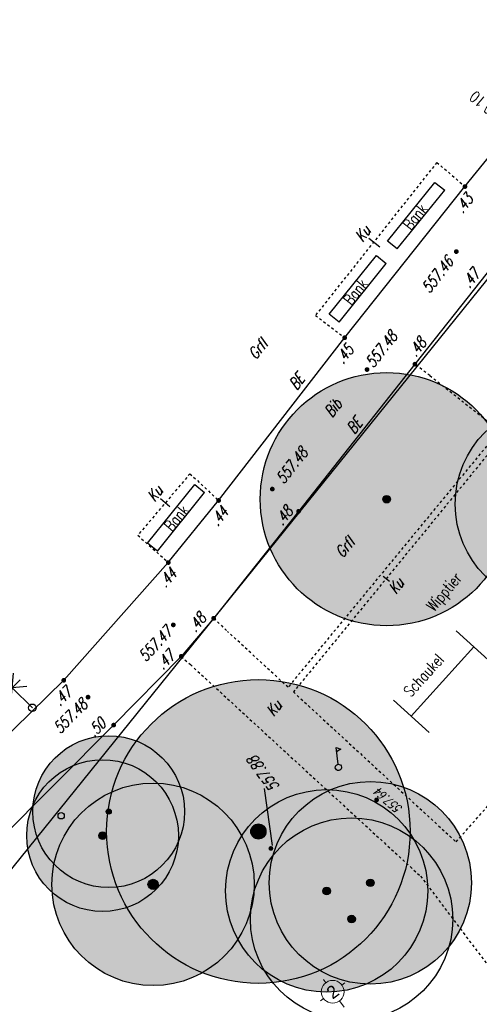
# Model space of a CAD drawing. Header units: metres. Extents: x 2 to 485, y 6 to 594.
# Tile 37 of 176: x 167 to 185, y 266 to 305. Entities that reach past the tile are written whole.
import ezdxf
from ezdxf.enums import TextEntityAlignment as Align

# ---------------------------------------------------------------- set-up
doc = ezdxf.new("R2010")
doc.units = ezdxf.units.M
doc.header["$LTSCALE"] = 0.0125
doc.linetypes.add('260241_A_bea$0$PUNKTIERT', pattern=[0.2, 0, -0.2])
doc.linetypes.add('GEWOFAG_Hof 3_141022_Grundriss_bea$0$AUSGEZOGEN', pattern=[0])
for name, color, linetype in [('260241_A_bea$0$B07_FLSTGR', 9, 'Continuous'), ('260241_A_bea$0$B23_EINFASS', 5, 'Continuous'), ('260241_A_bea$0$B25_EINFASS_GEPKT', 7, '260241_A_bea$0$PUNKTIERT'), ('260241_A_bea$0$B28_VEINFASS_TXT', 5, 'Continuous'), ('260241_A_bea$0$B30_BEWSYM', 3, 'Continuous'), ('260241_A_bea$0$B34_ZUBEHOER_1', 6, 'Continuous'), ('260241_A_bea$0$B38_SPARTEN1_SYM', 2, 'Continuous'), ('260241_A_bea$0$B53_HAUPTHOEHEN', 4, 'Continuous'), ('260241_A_bea$0$B54_HOEHEN', 253, 'Continuous')]:
    doc.layers.add(name, color=color, linetype=linetype)
doc.layers.add('260241_A_bea$0$f_fill_baum', color=86, linetype='Continuous', lineweight=18)
doc.layers.add('GEWOFAG_Hof 3_141022_Grundriss_bea$0$STANDARD', color=7, linetype='GEWOFAG_Hof 3_141022_Grundriss_bea$0$AUSGEZOGEN', lineweight=13)
doc.styles.add('260241_A_bea$0$ROMANS', font='ROMANS')
doc.styles.add('GEWOFAG_Hof 3_141022_Grundriss_bea$0$ARIAL', font='arial.ttf')

# ---------------------------------------------------------------- blocks, each defined once
blk = doc.blocks.new('GEWOFAG_Hof 3_141022_Grundriss_bea$0$COMPLEXOBJECT_92')
at = {"layer": 'GEWOFAG_Hof 3_141022_Grundriss_bea$0$STANDARD', "color": 7, "linetype": 'GEWOFAG_Hof 3_141022_Grundriss_bea$0$AUSGEZOGEN', "lineweight": 18}
for p, q in [((4462420.917, 5328335.867), (4462420.955, 5328336.012)), ((4462420.366, 5328335.548), (4462420.221, 5328335.587)), ((4462421.236, 5328335.317), (4462421.381, 5328335.278)), ((4462420.685, 5328334.998), (4462420.608, 5328334.708))]:
    blk.add_line(p, q, dxfattribs=at)
blk.add_circle((4462420.801, 5328335.433), 0.45, dxfattribs=at)
blk = doc.blocks.new('260241_A_bea$0$BEL_MAST')
for p, q in [((0.15, 0.25), (-0.15, 0.5)), ((-0.15, 0.25), (0.15, 0.5)), ((-0.15, 0.375), (0.15, 0.375)), ((0, 0), (0, 0.375))]:
    blk.add_line(p, q)
blk.add_circle((0, 0), 0.05)
blk = doc.blocks.new('260241_A_bea$0$PAPIERK_RUND')
blk.add_circle((0, 0), 0.5)
blk = doc.blocks.new('260241_A_bea$0$HOEHENPKT_ZENTR')
at = {"const_width": 0.75}
blk.add_lwpolyline([(-0.375, 0, 1), (0.375, 0, 1)], format="xyb", close=True, dxfattribs=at)
blk = doc.blocks.new('260241_A_bea$0$BAUMSTAMM')
at = {"const_width": 0.5}
blk.add_lwpolyline([(-0.25, 0, 1), (0.25, 0, 1)], format="xyb", close=True, dxfattribs=at)
blk.add_circle((0, 0), 0.5)

msp = doc.modelspace()

# ---------------------------------------------------------------- hatches: boundary and pattern name
at = {"layer": '260241_A_bea$0$f_fill_baum'}
h = msp.add_hatch(color=256, dxfattribs=at)
h.dxf.hatch_style = 1
edge = h.paths.add_edge_path()
edge.add_ellipse((181.707, 285.616), major_axis=(3.536, 3.536), ratio=1, start_angle=0, end_angle=360)
h = msp.add_hatch(color=256, dxfattribs=at)
h.dxf.hatch_style = 1
edge = h.paths.add_edge_path()
edge.add_ellipse((188.418, 285.424), major_axis=(-2.828, 2.828), ratio=1, start_angle=0, end_angle=360)
h = msp.add_hatch(color=256, dxfattribs=at)
h.dxf.hatch_style = 1
edge = h.paths.add_edge_path()
edge.add_ellipse((176.634, 272.488), major_axis=(-4.243, 4.243), ratio=1, start_angle=0, end_angle=360)
h.paths.add_polyline_path([(179.912, 270.624), (178.511, 272.507), (177.951, 272.091), (179.352, 270.207)], flags=24)
h = msp.add_hatch(color=256, dxfattribs=at)
h.dxf.hatch_style = 1
edge = h.paths.add_edge_path()
edge.add_ellipse((170.715, 273.272), major_axis=(2.121, 2.121), ratio=1, start_angle=0, end_angle=360)
h = msp.add_hatch(color=256, dxfattribs=at)
h.dxf.hatch_style = 1
edge = h.paths.add_edge_path()
edge.add_ellipse((170.472, 272.325), major_axis=(2.121, 2.121), ratio=1, start_angle=0, end_angle=360)
h = msp.add_hatch(color=256, dxfattribs=at)
h.dxf.hatch_style = 1
edge = h.paths.add_edge_path()
edge.add_ellipse((172.469, 270.399), major_axis=(-2.828, 2.828), ratio=1, start_angle=0, end_angle=360)
h = msp.add_hatch(color=256, dxfattribs=at)
h.dxf.hatch_style = 1
edge = h.paths.add_edge_path()
edge.add_ellipse((181.062, 270.459), major_axis=(-2.828, 2.828), ratio=1, start_angle=0, end_angle=360)
h.paths.add_polyline_path([(179.912, 270.624), (178.511, 272.507), (177.951, 272.091), (179.352, 270.207)], flags=24)
h = msp.add_hatch(color=256, dxfattribs=at)
h.dxf.hatch_style = 1
edge = h.paths.add_edge_path()
edge.add_ellipse((179.334, 270.14), major_axis=(-2.828, 2.828), ratio=1, start_angle=0, end_angle=360)
h.paths.add_polyline_path([(179.912, 270.624), (178.511, 272.507), (177.951, 272.091), (179.352, 270.207)], flags=24)

# ---------------------------------------------------------------- linework, layer by layer
at = {"color": 252}
for p, q in [((179.784, 275.149), (179.708, 275.807)), ((179.708, 275.807), (179.893, 275.74)), ((179.893, 275.74), (179.728, 275.632))]:
    msp.add_line(p, q, dxfattribs=at)
for centre, major_axis, start_param, end_param in [((179.8, 275.017), (-0.0884, 0.0884), -1.454977, 4.828208), ((168.836, 273.107), (0.0884, 0.0884), 5.497787, 11.780972)]:
    msp.add_ellipse(centre, major_axis=major_axis, ratio=1, start_param=start_param, end_param=end_param, dxfattribs=at)
at = {"layer": '260241_A_bea$0$B07_FLSTGR', "color": 30, "linetype": 'Continuous'}
msp.add_line((252.442, 377), (68.772, 149.52), dxfattribs=at)
at = {"layer": '260241_A_bea$0$B23_EINFASS', "color": 252, "linetype": 'Continuous'}
for p, q in [((184.803, 297.967), (186.004, 299.455)), ((180.048, 291.998), (184.803, 297.967)), ((185.684, 294.559), (182.823, 290.95)), ((175.061, 285.565), (180.048, 291.998)), ((182.823, 290.95), (178.223, 285.133)), ((173.071, 283.113), (175.061, 285.565)), ((178.223, 285.133), (174.867, 280.91)), ((168.939, 278.461), (173.071, 283.113)), ((174.867, 280.91), (173.583, 279.406)), ((173.583, 279.406), (170.91, 276.691)), ((161.376, 271.077), (168.939, 278.461)), ((170.91, 276.691), (163.473, 269.246))]:
    msp.add_line(p, q, dxfattribs=at)
at = {"layer": '260241_A_bea$0$B25_EINFASS_GEPKT', "color": 7, "linetype": '260241_A_bea$0$PUNKTIERT', "ltscale": 0.5}
for p, q in [((183.693, 298.922), (178.89, 292.879)), ((183.693, 298.922), (184.803, 297.967)), ((178.89, 292.879), (180.048, 291.998)), ((183.416, 290.498), (182.823, 290.95)), ((183.416, 290.498), (186.168, 288.331)), ((186.168, 288.331), (177.807, 278.186)), ((186.31, 288.121), (178.019, 278.001)), ((173.929, 286.623), (171.868, 284.189)), ((173.929, 286.623), (175.061, 285.565)), ((171.868, 284.189), (173.071, 283.113)), ((174.867, 280.91), (175.409, 280.395)), ((177.807, 278.186), (175.409, 280.395)), ((173.583, 279.406), (173.946, 279.081)), ((173.946, 279.081), (183.045, 270.724)), ((178.019, 278.001), (184.45, 272.078)), ((184.45, 272.078), (189.766, 278.057)), ((183.045, 270.724), (186.805, 265.753))]:
    msp.add_line(p, q, dxfattribs=at)
at = {"layer": '260241_A_bea$0$B28_VEINFASS_TXT', "color": 252, "linetype": 'Continuous'}
for p, q in [((181.431, 295.573), (180.999, 295.915)), ((173.135, 285.308), (172.769, 285.631)), ((181.565, 282.576), (181.82, 282.383))]:
    msp.add_line(p, q, dxfattribs=at)
at = {"layer": '260241_A_bea$0$B34_ZUBEHOER_1', "color": 252, "linetype": 'Continuous'}
for p, q in [((181.739, 295.816), (183.613, 298.134)), ((183.613, 298.134), (184.002, 297.819)), ((182.128, 295.501), (184.002, 297.819)), ((182.128, 295.501), (181.739, 295.816)), ((179.439, 292.921), (181.302, 295.245)), ((179.83, 292.608), (181.693, 294.932)), ((181.302, 295.245), (181.693, 294.932)), ((179.83, 292.608), (179.439, 292.921)), ((172.254, 283.876), (174.118, 286.199)), ((174.118, 286.199), (174.508, 285.886)), ((172.644, 283.563), (174.508, 285.886)), ((172.644, 283.563), (172.254, 283.876)), ((185.861, 279.142), (184.452, 280.416)), ((182.68, 277.041), (185.156, 279.779)), ((181.976, 277.678), (183.385, 276.404))]:
    msp.add_line(p, q, dxfattribs=at)
at = {"layer": '260241_A_bea$0$B53_HAUPTHOEHEN', "color": 252, "linetype": 'Continuous'}
msp.add_line((177.196, 271.937), (176.875, 274.186), dxfattribs=at)

# ---------------------------------------------------------------- block references
at = {"layer": '260241_A_bea$0$B30_BEWSYM'}
for name, p, xscale, yscale in [('260241_A_bea$0$PAPIERK_RUND', (181.707, 285.616), 10, 10), ('260241_A_bea$0$PAPIERK_RUND', (188.418, 285.424), 8, 8), ('260241_A_bea$0$BAUMSTAMM', (181.707, 285.616), 0.300000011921, 0.300000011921), ('260241_A_bea$0$PAPIERK_RUND', (176.634, 272.488), 12, 12), ('260241_A_bea$0$PAPIERK_RUND', (170.715, 273.272), 6, 6), ('260241_A_bea$0$PAPIERK_RUND', (170.472, 272.325), 6, 6), ('260241_A_bea$0$PAPIERK_RUND', (172.469, 270.399), 8, 8), ('260241_A_bea$0$PAPIERK_RUND', (181.062, 270.459), 8, 8), ('260241_A_bea$0$PAPIERK_RUND', (179.334, 270.14), 8, 8), ('260241_A_bea$0$BAUMSTAMM', (170.715, 273.272), 0.20000000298, 0.20000000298), ('260241_A_bea$0$PAPIERK_RUND', (180.32, 269.026), 8, 8), ('260241_A_bea$0$BAUMSTAMM', (176.634, 272.488), 0.6000000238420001, 0.6000000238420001), ('260241_A_bea$0$BAUMSTAMM', (170.472, 272.325), 0.300000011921, 0.300000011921), ('260241_A_bea$0$BAUMSTAMM', (172.469, 270.399), 0.4000000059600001, 0.4000000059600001), ('260241_A_bea$0$BAUMSTAMM', (181.062, 270.459), 0.300000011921, 0.300000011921), ('260241_A_bea$0$BAUMSTAMM', (179.334, 270.14), 0.300000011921, 0.300000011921), ('260241_A_bea$0$BAUMSTAMM', (180.32, 269.026), 0.300000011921, 0.300000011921)]:
    msp.add_blockref(name, p, dxfattribs=dict(at, xscale=xscale, yscale=yscale))
at = {"layer": '260241_A_bea$0$B38_SPARTEN1_SYM', "xscale": 3, "yscale": 3, "rotation": 45.22628541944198}
msp.add_blockref('260241_A_bea$0$BEL_MAST', (167.697, 277.373), dxfattribs=at)
at = {"layer": '260241_A_bea$0$B54_HOEHEN', "color": 252, "xscale": 0.1249999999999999, "yscale": 0.1249999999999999, "rotation": 358.199999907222}
for p in [(184.803, 297.967), (180.048, 291.998), (182.823, 290.95), (175.061, 285.565), (178.223, 285.133), (173.071, 283.113), (174.867, 280.91), (173.583, 279.406), (168.939, 278.461), (170.91, 276.691)]:
    msp.add_blockref('260241_A_bea$0$HOEHENPKT_ZENTR', p, dxfattribs=at)
at = {"layer": '260241_A_bea$0$B54_HOEHEN', "color": 252, "xscale": 0.125, "yscale": 0.125}
for p in [(184.461, 295.397), (180.932, 290.737), (177.184, 286.016), (173.27, 280.649), (169.899, 277.795), (181.308, 273.734), (177.128, 271.817)]:
    msp.add_blockref('260241_A_bea$0$HOEHENPKT_ZENTR', p, dxfattribs=at)
at = {"layer": 'GEWOFAG_Hof 3_141022_Grundriss_bea$0$STANDARD', "color": 7, "linetype": 'GEWOFAG_Hof 3_141022_Grundriss_bea$0$AUSGEZOGEN', "lineweight": 18, "rotation": 51.63593645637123}
msp.add_blockref('GEWOFAG_Hof 3_141022_Grundriss_bea$0$COMPLEXOBJECT_92', (1408407.462, -6805705.644), dxfattribs=at)

# ---------------------------------------------------------------- texts
at = {"layer": '260241_A_bea$0$B28_VEINFASS_TXT', "color": 252, "style": '260241_A_bea$0$ROMANS', "oblique": 15, "width": 0.75}
for s, rotation, p in [('Ku', 51.6385, (180.929, 295.971)), ('Grfl', 50.6328, (176.782, 291.405)), ('BE', 51.645, (178.327, 290.122)), ('Bib', 51.6369, (179.758, 289.083)), ('BE', 51.645, (180.609, 288.378)), ('Ku', 51.6385, (172.708, 285.7)), ('Grfl', 50.6328, (180.22, 283.568)), ('Ku', 51.6305, (182.248, 282.053)), ('Ku', 51.6385, (177.414, 277.221))]:
    msp.add_text(s, height=0.45, rotation=rotation, dxfattribs=at).set_placement(p, align=Align.CENTER)
at = {"layer": '260241_A_bea$0$B34_ZUBEHOER_1', "color": 252, "style": '260241_A_bea$0$ROMANS', "width": 0.75}
for s, rotation, p in [('Bank', 51.6377, (182.668, 296.21)), ('Bank', 51.6377, (180.31, 293.243)), ('Bank', 50.74, (173.22, 284.313)), ('Wipptier', 49.988, (183.587, 281.142)), ('Schaukel', 47.9877, (182.668, 277.768))]:
    msp.add_text(s, height=0.45, rotation=rotation, dxfattribs=at).set_placement(p)
at = {"layer": '260241_A_bea$0$B38_SPARTEN1_SYM', "style": '260241_A_bea$0$ROMANS', "width": 0.75}
msp.add_text('d=0.10', height=0.45, rotation=141.0075, dxfattribs=at).set_placement((186.512, 300.731))
at = {"layer": '260241_A_bea$0$B53_HAUPTHOEHEN', "color": 252, "style": '260241_A_bea$0$ROMANS', "oblique": 15, "width": 0.75}
for s, rotation, p in [('557.46', 51.6636, (184.207, 295.105)), ('557.47', 47.0084, (173.096, 280.476)), ('557.48', 45.18, (169.756, 277.607))]:
    msp.add_text(s, height=0.45, rotation=rotation, dxfattribs=at).set_placement(p, align=Align.MIDDLE_RIGHT)
for p in [(180.997, 290.91), (177.454, 286.321)]:
    msp.add_text('557.48', height=0.45, rotation=51.6636, dxfattribs=at).set_placement(p, align=Align.MIDDLE_LEFT)
msp.add_text('557.88', height=0.45, rotation=126.6418, dxfattribs=at).set_placement((177.132, 273.99), align=Align.TOP_LEFT)
msp.add_text('557.64', height=0.35, rotation=138.8455, dxfattribs=at).set_placement((181.66, 273.566), align=Align.TOP_CENTER)
at = {"layer": '260241_A_bea$0$B54_HOEHEN', "color": 252, "style": '260241_A_bea$0$ROMANS', "oblique": 15, "width": 0.75}
for s, rotation, p in [('.43', 51.6636, (184.982, 297.587)), ('.47', 51.6636, (185.252, 294.628)), ('.48', 51.6636, (183.131, 291.907)), ('.45', 51.6636, (180.256, 291.632)), ('.44', 51.0822, (175.305, 285.222)), ('.48', 51.6636, (177.855, 285.247)), ('.44', 48.1467, (173.274, 282.78)), ('.48', 51.0822, (174.425, 281.03)), ('.47', 45.4466, (173.206, 279.524)), ('.47', 45.18, (169.134, 278.084)), ('.50', 45.18, (170.49, 276.856))]:
    msp.add_text(s, height=0.45, rotation=rotation, dxfattribs=at).set_placement(p, align=Align.MIDDLE_RIGHT)
at = {"layer": 'GEWOFAG_Hof 3_141022_Grundriss_bea$0$STANDARD', "color": 7, "linetype": 'GEWOFAG_Hof 3_141022_Grundriss_bea$0$AUSGEZOGEN', "lineweight": 18, "insert": (179.573, 266.153), "char_height": 0.5, "width": 0.63924, "attachment_point": 5, "rotation": 36.7221, "style": 'GEWOFAG_Hof 3_141022_Grundriss_bea$0$ARIAL'}
msp.add_mtext('\\W0.99;2', dxfattribs=at)

doc.saveas('drawing.dxf')
